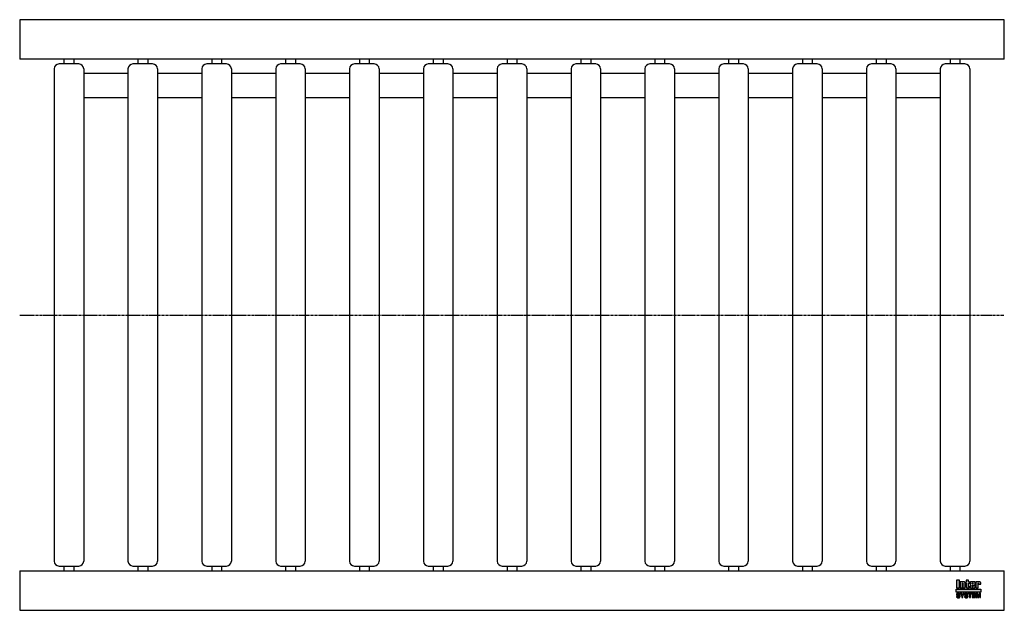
# Model space of a CAD drawing. Header units: millimetres. Extents: x 0 to 1000, y -300 to 300.
import ezdxf

# ---------------------------------------------------------------- set-up
doc = ezdxf.new("R2010")
doc.units = ezdxf.units.MM
doc.header["$LTSCALE"] = 2
doc.linetypes.add('CENTER', pattern=[2, 1.25, -0.25, 0.25, -0.25])
doc.layers.get('0').update_dxf_attribs({"linetype": 'CONTINUOUS', "lineweight": 50})
for name, color, linetype, lineweight in [('Centre Lines', 4, 'CENTER', 25), ('Frame', 1, 'CONTINUOUS', 25), ('Midi', 70, 'CONTINUOUS', 25), ('Rollers', 7, 'CONTINUOUS', 25)]:
    doc.layers.add(name, color=color, linetype=linetype, lineweight=lineweight)

# ---------------------------------------------------------------- blocks, each defined once
blk = doc.blocks.new('A$C2B92144A')
at = {"layer": 'Rollers'}
for p, q in [((25, 255), (5, 255)), ((10, 260), (10, 255)), ((20, 260), (20, 255)), ((0, 250), (0, -250)), ((30, 250), (30, -250)), ((5, -255), (25, -255)), ((10, -255), (10, -260)), ((20, -255), (20, -260))]:
    blk.add_line(p, q, dxfattribs=at)
for centre, start, end in [((5, 250), 90, 180), ((25, 250), 0, 90), ((5, -250), 180, 270), ((25, -250), 270, 0)]:
    blk.add_arc(centre, 5, start, end, dxfattribs=at)

msp = doc.modelspace()

# ---------------------------------------------------------------- hatches: boundary and pattern name
at = {"layer": 'Frame'}
h = msp.add_hatch(color=254, dxfattribs=at)
h.paths.add_polyline_path([(973.3, -272.7), (973.3, -272.6), (973.4, -272.6), (973.4, -272.5), (973.4, -272.5), (973.5, -272.5), (973.6, -272.5), (973.7, -272.5), (973.7, -272.5), (973.8, -272.5), (973.8, -272.6), (973.9, -272.6), (973.9, -272.7), (973.9, -272.8), (973.9, -272.9), (973.9, -273.5), (976.1, -273.5), (976.1, -272.8), (976.1, -272.6), (976.1, -272.4), (976.1, -272.2), (976, -272), (975.9, -271.9), (975.9, -271.7), (975.8, -271.6), (975.7, -271.5), (975.6, -271.4), (975.5, -271.3), (975.4, -271.2), (975.2, -271.1), (975.1, -271.1), (974.9, -271), (974.7, -271), (974.6, -271), (974.5, -271), (974.4, -271), (974.3, -271), (974.2, -271), (974.1, -271.1), (974, -271.1), (973.9, -271.1), (973.9, -271.1), (973.8, -271.1), (973.7, -271.2), (973.6, -271.2), (973.5, -271.2), (973.5, -271.3), (973.4, -271.3), (973.3, -271.4), (973.2, -271.4), (973.2, -271), (971, -271), (971, -277.3), (973.3, -277.3), (973.3, -272.9), (973.3, -272.8)])
h.paths.add_polyline_path([(970.4, -272.5), (970.4, -272.3), (970.4, -272.1), (970.4, -271.9), (970.4, -271.8), (970.3, -271.7), (970.3, -271.5), (970.2, -271.4), (970.1, -271.3), (970, -271.3), (969.9, -271.2), (969.8, -271.1), (969.6, -271.1), (969.5, -271.1), (969.3, -271), (969.1, -271), (968.9, -271), (966.7, -271), (966.5, -271), (966.3, -271), (966.1, -271.1), (965.9, -271.1), (965.8, -271.1), (965.7, -271.2), (965.6, -271.3), (965.5, -271.3), (965.4, -271.4), (965.3, -271.5), (965.3, -271.7), (965.2, -271.8), (965.2, -271.9), (965.2, -272.1), (965.2, -272.3), (965.2, -272.5), (965.2, -275.9), (965.2, -276.1), (965.2, -276.3), (965.2, -276.4), (965.2, -276.6), (965.3, -276.7), (965.3, -276.8), (965.4, -276.9), (965.5, -277), (965.6, -277.1), (965.7, -277.1), (965.8, -277.2), (965.9, -277.2), (966.1, -277.3), (966.3, -277.3), (966.5, -277.3), (966.7, -277.3), (968.9, -277.3), (969.1, -277.3), (969.3, -277.3), (969.5, -277.3), (969.6, -277.2), (969.8, -277.2), (969.9, -277.1), (970, -277.1), (970.1, -277), (970.2, -276.9), (970.3, -276.8), (970.3, -276.7), (970.4, -276.6), (970.4, -276.4), (970.4, -276.3), (970.4, -276.1), (970.4, -275.9), (970.4, -274.8), (968.1, -274.8), (968.1, -275.6), (968.1, -275.8), (968.1, -275.8), (968.1, -275.9), (968, -276), (968, -276), (967.9, -276.1), (967.9, -276.1), (967.8, -276.1), (967.7, -276.1), (967.7, -276.1), (967.6, -276), (967.6, -276), (967.5, -275.9), (967.5, -275.8), (967.5, -275.8), (967.5, -275.6), (967.5, -274.3), (970.4, -274.3)])
h.paths.add_polyline_path([(968.1, -273.2), (967.5, -273.2), (967.5, -272.7), (967.5, -272.6), (967.5, -272.5), (967.5, -272.4), (967.5, -272.3), (967.6, -272.3), (967.6, -272.2), (967.7, -272.2), (967.8, -272.2), (967.9, -272.2), (968, -272.2), (968, -272.3), (968.1, -272.3), (968.1, -272.4), (968.1, -272.5), (968.1, -272.6), (968.1, -272.7)], flags=16)
h.paths.add_polyline_path([(963.7, -272.3), (964.6, -272.3), (964.6, -271), (963.7, -271), (963.7, -269.3), (961.4, -269.3), (961.4, -271), (960.8, -271), (960.8, -272.3), (961.4, -272.3), (961.4, -275.9), (961.4, -276.1), (961.4, -276.2), (961.4, -276.4), (961.5, -276.5), (961.5, -276.7), (961.6, -276.8), (961.6, -276.9), (961.7, -277), (961.8, -277), (961.9, -277.1), (962, -277.2), (962.2, -277.2), (962.3, -277.2), (962.5, -277.3), (962.7, -277.3), (962.9, -277.3), (964.6, -277.3), (964.6, -276.1), (964.2, -276.1), (964.1, -276.1), (964, -276.1), (963.9, -276.1), (963.8, -276), (963.8, -276), (963.7, -275.9), (963.7, -275.9), (963.7, -275.8)])
h.paths.add_polyline_path([(960.3, -272.8), (960.3, -272.6), (960.3, -272.4), (960.3, -272.2), (960.2, -272), (960.2, -271.9), (960.1, -271.7), (960, -271.6), (959.9, -271.5), (959.8, -271.4), (959.7, -271.3), (959.5, -271.2), (959.4, -271.1), (959.3, -271.1), (959.1, -271), (958.9, -271), (958.7, -271), (958.6, -271), (958.5, -271), (958.4, -271), (958.3, -271), (958.3, -271.1), (958.2, -271.1), (958.1, -271.1), (958, -271.1), (957.9, -271.1), (957.8, -271.2), (957.7, -271.2), (957.6, -271.2), (957.6, -271.3), (957.5, -271.3), (957.4, -271.4), (957.3, -271.4), (957.3, -271), (955.1, -271), (955.1, -277.3), (957.4, -277.3), (957.4, -272.9), (957.4, -272.8), (957.4, -272.7), (957.4, -272.6), (957.5, -272.6), (957.5, -272.5), (957.5, -272.5), (957.6, -272.5), (957.7, -272.5), (957.8, -272.5), (957.8, -272.5), (957.9, -272.5), (958, -272.6), (958, -272.6), (958, -272.7), (958, -272.8), (958, -272.9), (958, -277.3), (960.3, -277.3)])
h.paths.add_polyline_path([(954.4, -269.3), (951.3, -269.3), (951.3, -277.3), (954.4, -277.3)])
msp.add_hatch(color=1, dxfattribs=at).paths.add_polyline_path([(976.2, -281.6), (976.2, -278.4), (951.2, -278.4), (951.2, -281.6)])
h = msp.add_hatch(color=7, dxfattribs=at)
h.paths.add_polyline_path([(972.8, -282.7), (971.5, -282.7), (971.5, -287.1), (972.3, -287.1), (972.3, -283.4), (972.4, -283.4), (973.2, -287.1), (974.1, -287.1), (974.9, -283.4), (975, -283.4), (975, -287.1), (975.8, -287.1), (975.8, -282.7), (974.5, -282.7), (973.7, -286.2)])
h.paths.add_polyline_path([(970.8, -282.7), (967.5, -282.7), (967.5, -287.1), (970.9, -287.1), (970.9, -286.4), (968.4, -286.4), (968.4, -285.2), (970.6, -285.2), (970.6, -284.4), (968.4, -284.4), (968.4, -283.4), (970.8, -283.4)])
h.paths.add_polyline_path([(967.1, -282.7), (963.4, -282.7), (963.4, -283.4), (964.7, -283.4), (964.7, -287.1), (965.7, -287.1), (965.7, -283.4), (967.1, -283.4)])
h.paths.add_polyline_path([(962.5, -282.9), (962.3, -282.8), (962.2, -282.7), (962, -282.6), (961.8, -282.6), (961.5, -282.6), (961.3, -282.6), (961.1, -282.6), (960.9, -282.6), (960.7, -282.6), (960.6, -282.7), (960.4, -282.7), (960.3, -282.8), (960.2, -282.8), (960, -282.9), (959.9, -283), (959.9, -283.1), (959.8, -283.2), (959.7, -283.3), (959.7, -283.5), (959.6, -283.6), (959.6, -283.8), (959.6, -283.9), (959.6, -284.1), (959.6, -284.2), (959.6, -284.4), (959.7, -284.5), (959.8, -284.6), (959.8, -284.7), (959.9, -284.8), (960, -284.9), (960.1, -285), (960.2, -285), (960.3, -285.1), (960.5, -285.1), (960.6, -285.2), (960.8, -285.2), (960.9, -285.2), (961, -285.3), (961.1, -285.3), (961.2, -285.3), (961.2, -285.3), (961.3, -285.3), (961.3, -285.3), (961.4, -285.3), (961.4, -285.3), (961.5, -285.4), (961.7, -285.4), (961.8, -285.4), (962, -285.5), (962.1, -285.5), (962.2, -285.6), (962.3, -285.7), (962.3, -285.8), (962.3, -285.9), (962.3, -286.1), (962.2, -286.2), (962.1, -286.3), (962, -286.4), (961.8, -286.4), (961.7, -286.5), (961.5, -286.5), (961.3, -286.5), (961.2, -286.5), (961, -286.5), (960.8, -286.4), (960.7, -286.3), (960.6, -286.2), (960.5, -286.1), (960.4, -286), (960.4, -285.8), (959.5, -285.8), (959.5, -286), (959.6, -286.2), (959.6, -286.3), (959.7, -286.5), (959.8, -286.6), (959.9, -286.7), (960, -286.8), (960.1, -286.9), (960.2, -287), (960.4, -287.1), (960.5, -287.1), (960.7, -287.2), (960.9, -287.2), (961.1, -287.3), (961.3, -287.3), (961.5, -287.3), (961.6, -287.3), (961.6, -287.3), (961.8, -287.3), (961.9, -287.2), (962, -287.2), (962.2, -287.2), (962.3, -287.1), (962.5, -287), (962.6, -287), (962.7, -286.9), (962.9, -286.7), (963, -286.6), (963.1, -286.4), (963.1, -286.3), (963.2, -286.1), (963.2, -285.8), (963.2, -285.7), (963.2, -285.5), (963.2, -285.4), (963.1, -285.3), (963.1, -285.2), (963, -285.1), (963, -285.1), (962.9, -285), (962.8, -284.9), (962.7, -284.8), (962.6, -284.8), (962.5, -284.7), (962.4, -284.7), (962.2, -284.7), (962.1, -284.6), (961.9, -284.6), (961.8, -284.6), (961.8, -284.5), (961.7, -284.5), (961.6, -284.5), (961.6, -284.5), (961.5, -284.5), (961.4, -284.4), (961.3, -284.4), (961.3, -284.4), (961.2, -284.4), (961.1, -284.4), (961.1, -284.4), (961, -284.4), (960.9, -284.3), (960.9, -284.3), (960.8, -284.3), (960.7, -284.3), (960.6, -284.2), (960.6, -284.2), (960.5, -284.1), (960.5, -284), (960.5, -284), (960.5, -283.9), (960.4, -283.8), (960.5, -283.7), (960.5, -283.6), (960.6, -283.5), (960.7, -283.4), (960.8, -283.4), (961, -283.4), (961.1, -283.3), (961.2, -283.3), (961.4, -283.3), (961.6, -283.4), (961.7, -283.4), (961.9, -283.5), (962, -283.5), (962.1, -283.7), (962.1, -283.8), (962.2, -284), (963.1, -284), (963.1, -283.9), (963, -283.7), (963, -283.6), (963, -283.5), (962.9, -283.4), (962.9, -283.3), (962.8, -283.2), (962.7, -283), (962.6, -282.9)])
h.paths.add_polyline_path([(959.3, -282.7), (958.3, -282.7), (957.4, -284.6), (956.4, -282.7), (955.3, -282.7), (956.9, -285.5), (956.9, -287.1), (957.8, -287.1), (957.8, -285.5)])
h.paths.add_polyline_path([(954.4, -282.9), (954.2, -282.8), (954.1, -282.7), (953.9, -282.6), (953.7, -282.6), (953.5, -282.6), (953.2, -282.6), (953, -282.6), (952.8, -282.6), (952.7, -282.6), (952.5, -282.7), (952.4, -282.7), (952.2, -282.8), (952.1, -282.8), (952, -282.9), (951.9, -283), (951.8, -283.1), (951.7, -283.2), (951.6, -283.3), (951.6, -283.5), (951.6, -283.6), (951.5, -283.8), (951.5, -283.9), (951.5, -284.1), (951.5, -284.2), (951.6, -284.4), (951.6, -284.5), (951.7, -284.6), (951.7, -284.7), (951.8, -284.8), (951.9, -284.9), (952, -285), (952.2, -285), (952.3, -285.1), (952.4, -285.1), (952.5, -285.2), (952.7, -285.2), (952.8, -285.2), (953, -285.3), (953, -285.3), (953.1, -285.3), (953.1, -285.3), (953.2, -285.3), (953.3, -285.3), (953.3, -285.3), (953.4, -285.3), (953.4, -285.4), (953.6, -285.4), (953.7, -285.4), (953.9, -285.5), (954, -285.5), (954.1, -285.6), (954.2, -285.7), (954.2, -285.8), (954.2, -285.9), (954.2, -286.1), (954.1, -286.2), (954, -286.3), (953.9, -286.4), (953.8, -286.4), (953.6, -286.5), (953.4, -286.5), (953.2, -286.5), (953.1, -286.5), (952.9, -286.5), (952.8, -286.4), (952.6, -286.3), (952.5, -286.2), (952.4, -286.1), (952.4, -286), (952.4, -285.8), (951.5, -285.8), (951.5, -286), (951.5, -286.2), (951.5, -286.3), (951.6, -286.5), (951.7, -286.6), (951.8, -286.7), (951.9, -286.8), (952, -286.9), (952.1, -287), (952.3, -287.1), (952.5, -287.1), (952.6, -287.2), (952.8, -287.2), (953, -287.3), (953.2, -287.3), (953.4, -287.3), (953.5, -287.3), (953.6, -287.3), (953.7, -287.3), (953.8, -287.2), (954, -287.2), (954.1, -287.2), (954.3, -287.1), (954.4, -287), (954.5, -287), (954.7, -286.9), (954.8, -286.7), (954.9, -286.6), (955, -286.4), (955.1, -286.3), (955.1, -286.1), (955.1, -285.8), (955.1, -285.7), (955.1, -285.5), (955.1, -285.4), (955.1, -285.3), (955, -285.2), (955, -285.1), (954.9, -285.1), (954.8, -285), (954.7, -284.9), (954.6, -284.8), (954.5, -284.8), (954.4, -284.7), (954.3, -284.7), (954.1, -284.7), (954, -284.6), (953.8, -284.6), (953.8, -284.6), (953.7, -284.5), (953.6, -284.5), (953.6, -284.5), (953.5, -284.5), (953.4, -284.5), (953.3, -284.4), (953.3, -284.4), (953.2, -284.4), (953.1, -284.4), (953.1, -284.4), (953, -284.4), (952.9, -284.4), (952.9, -284.3), (952.8, -284.3), (952.7, -284.3), (952.6, -284.3), (952.6, -284.2), (952.5, -284.2), (952.5, -284.1), (952.4, -284), (952.4, -284), (952.4, -283.9), (952.4, -283.8), (952.4, -283.7), (952.5, -283.6), (952.6, -283.5), (952.7, -283.4), (952.8, -283.4), (952.9, -283.4), (953, -283.3), (953.2, -283.3), (953.3, -283.3), (953.5, -283.4), (953.7, -283.4), (953.8, -283.5), (953.9, -283.5), (954, -283.7), (954.1, -283.8), (954.1, -284), (955, -284), (955, -283.9), (955, -283.7), (955, -283.6), (954.9, -283.5), (954.9, -283.4), (954.8, -283.3), (954.7, -283.2), (954.6, -283), (954.5, -282.9)])

# ---------------------------------------------------------------- linework, layer by layer
at = {"layer": 'Centre Lines'}
msp.add_line((0, 0), (1000, 0), dxfattribs=at)
at = {"layer": 'Frame', "color": 7, "linetype": 'Continuous'}
for p, q in [((951.3, -269.3), (951.3, -277.3)), ((954.4, -269.3), (951.3, -269.3)), ((954.4, -277.3), (954.4, -269.3)), ((963.7, -269.3), (961.4, -269.3)), ((961.4, -269.3), (961.4, -271)), ((963.7, -271), (963.7, -269.3)), ((951.3, -277.3), (954.4, -277.3)), ((955.1, -271), (955.1, -277.3)), ((957.3, -271), (955.1, -271)), ((955.1, -277.3), (957.4, -277.3)), ((957.3, -271.4), (957.3, -271)), ((957.4, -271.4), (957.3, -271.4)), ((957.5, -271.3), (957.4, -271.4)), ((957.4, -272.7), (957.4, -272.6)), ((957.4, -272.6), (957.5, -272.6)), ((957.4, -272.8), (957.4, -272.7)), ((957.4, -272.9), (957.4, -272.8)), ((957.4, -277.3), (957.4, -272.9)), ((957.6, -271.3), (957.5, -271.3)), ((957.5, -272.6), (957.5, -272.5)), ((957.5, -272.5), (957.5, -272.5)), ((957.5, -272.5), (957.6, -272.5)), ((957.7, -271.2), (957.6, -271.2)), ((957.6, -271.2), (957.6, -271.3)), ((957.6, -272.5), (957.7, -272.5)), ((957.8, -271.2), (957.7, -271.2)), ((957.7, -272.5), (957.8, -272.5)), ((957.9, -271.1), (957.8, -271.2)), ((957.8, -272.5), (957.8, -272.5)), ((957.8, -272.5), (957.9, -272.5)), ((958, -271.1), (957.9, -271.1)), ((957.9, -272.5), (958, -272.6)), ((958.1, -271.1), (958, -271.1)), ((958, -272.6), (958, -272.7)), ((958, -272.6), (958, -272.6)), ((958, -272.7), (958, -272.8)), ((958, -272.8), (958, -272.9)), ((958, -272.9), (958, -277.3)), ((958, -277.3), (960.3, -277.3)), ((958.2, -271.1), (958.1, -271.1)), ((958.3, -271.1), (958.2, -271.1)), ((958.4, -271), (958.3, -271)), ((958.3, -271), (958.3, -271.1)), ((958.5, -271), (958.4, -271)), ((958.6, -271), (958.5, -271)), ((958.7, -271), (958.6, -271)), ((958.9, -271), (958.7, -271)), ((959.1, -271), (958.9, -271)), ((959.3, -271.1), (959.1, -271)), ((959.4, -271.1), (959.3, -271.1)), ((959.5, -271.2), (959.4, -271.1)), ((959.7, -271.3), (959.5, -271.2)), ((959.8, -271.4), (959.7, -271.3)), ((959.9, -271.5), (959.8, -271.4)), ((960, -271.6), (959.9, -271.5)), ((960.1, -271.7), (960, -271.6)), ((960.2, -271.9), (960.1, -271.7)), ((960.2, -272), (960.2, -271.9)), ((960.3, -272.2), (960.2, -272)), ((960.3, -272.4), (960.3, -272.2)), ((960.3, -272.6), (960.3, -272.4)), ((960.3, -272.8), (960.3, -272.6)), ((960.3, -277.3), (960.3, -272.8)), ((961.4, -271), (960.8, -271)), ((960.8, -271), (960.8, -272.3)), ((960.8, -272.3), (961.4, -272.3)), ((961.4, -272.3), (961.4, -275.9)), ((961.4, -275.9), (961.4, -276.1)), ((961.4, -276.1), (961.4, -276.2)), ((961.4, -276.2), (961.4, -276.4)), ((961.4, -276.4), (961.5, -276.5)), ((961.5, -276.5), (961.5, -276.7)), ((961.5, -276.7), (961.6, -276.8)), ((961.6, -276.8), (961.6, -276.9)), ((961.6, -276.9), (961.7, -277)), ((961.7, -277), (961.8, -277)), ((961.8, -277), (961.9, -277.1)), ((961.9, -277.1), (962, -277.2)), ((962, -277.2), (962.2, -277.2)), ((962.2, -277.2), (962.3, -277.2)), ((962.3, -277.2), (962.5, -277.3)), ((962.5, -277.3), (962.7, -277.3)), ((962.7, -277.3), (962.9, -277.3)), ((962.9, -277.3), (964.6, -277.3)), ((964.6, -271), (963.7, -271)), ((963.7, -275.8), (963.7, -272.3)), ((963.7, -272.3), (964.6, -272.3)), ((963.7, -275.9), (963.7, -275.8)), ((963.8, -276), (963.7, -275.9)), ((963.7, -275.9), (963.7, -275.9)), ((963.9, -276.1), (963.8, -276)), ((963.8, -276), (963.8, -276)), ((964, -276.1), (963.9, -276.1)), ((964.1, -276.1), (964, -276.1)), ((964.2, -276.1), (964.1, -276.1)), ((964.6, -276.1), (964.2, -276.1)), ((964.6, -272.3), (964.6, -271)), ((964.6, -277.3), (964.6, -276.1)), ((965.3, -271.7), (965.2, -271.8)), ((965.2, -271.8), (965.2, -271.9)), ((965.2, -271.9), (965.2, -272.1)), ((965.2, -272.1), (965.2, -272.3)), ((965.2, -272.3), (965.2, -272.5)), ((965.2, -272.5), (965.2, -275.9)), ((965.2, -275.9), (965.2, -276.1)), ((965.2, -276.1), (965.2, -276.3)), ((965.2, -276.3), (965.2, -276.4)), ((965.2, -276.4), (965.2, -276.6)), ((965.2, -276.6), (965.3, -276.7)), ((965.4, -271.4), (965.3, -271.5)), ((965.3, -271.5), (965.3, -271.7)), ((965.3, -276.7), (965.3, -276.8)), ((965.3, -276.8), (965.4, -276.9)), ((965.5, -271.3), (965.4, -271.4)), ((965.4, -276.9), (965.5, -277)), ((965.6, -271.3), (965.5, -271.3)), ((965.5, -277), (965.6, -277.1)), ((965.7, -271.2), (965.6, -271.3)), ((965.6, -277.1), (965.7, -277.1)), ((965.8, -271.1), (965.7, -271.2)), ((965.7, -277.1), (965.8, -277.2)), ((965.9, -271.1), (965.8, -271.1)), ((965.8, -277.2), (965.9, -277.2)), ((966.1, -271.1), (965.9, -271.1)), ((965.9, -277.2), (966.1, -277.3)), ((966.3, -271), (966.1, -271.1)), ((966.1, -277.3), (966.3, -277.3)), ((966.5, -271), (966.3, -271)), ((966.3, -277.3), (966.5, -277.3)), ((966.7, -271), (966.5, -271)), ((966.5, -277.3), (966.7, -277.3)), ((968.9, -271), (966.7, -271)), ((966.7, -277.3), (968.9, -277.3)), ((967.5, -272.4), (967.5, -272.3)), ((967.5, -272.3), (967.6, -272.3)), ((967.5, -272.5), (967.5, -272.4)), ((967.5, -272.6), (967.5, -272.5)), ((967.5, -272.7), (967.5, -272.6)), ((967.5, -273.2), (967.5, -272.7)), ((968.1, -273.2), (967.5, -273.2)), ((967.5, -275.6), (967.5, -274.3)), ((967.5, -274.3), (970.4, -274.3)), ((967.5, -275.8), (967.5, -275.6)), ((967.5, -275.9), (967.5, -275.8)), ((967.5, -275.8), (967.5, -275.8)), ((967.6, -276), (967.5, -275.9)), ((967.6, -272.3), (967.6, -272.2)), ((967.6, -272.2), (967.7, -272.2)), ((967.7, -276.1), (967.6, -276)), ((967.6, -276), (967.6, -276)), ((967.7, -272.2), (967.8, -272.2)), ((967.8, -276.1), (967.7, -276.1)), ((967.7, -276.1), (967.7, -276.1)), ((967.8, -272.2), (967.9, -272.2)), ((967.9, -276.1), (967.8, -276.1)), ((967.9, -272.2), (968, -272.2)), ((968, -276), (967.9, -276.1)), ((967.9, -276.1), (967.9, -276.1)), ((968, -272.2), (968, -272.3)), ((968, -272.3), (968.1, -272.3)), ((968.1, -275.9), (968, -276)), ((968, -276), (968, -276)), ((968.1, -272.3), (968.1, -272.4)), ((968.1, -272.4), (968.1, -272.5)), ((968.1, -272.5), (968.1, -272.6)), ((968.1, -272.6), (968.1, -272.7)), ((968.1, -272.7), (968.1, -273.2)), ((968.1, -274.8), (968.1, -275.6)), ((970.4, -274.8), (968.1, -274.8)), ((968.1, -275.6), (968.1, -275.8)), ((968.1, -275.8), (968.1, -275.8)), ((968.1, -275.8), (968.1, -275.9)), ((969.1, -271), (968.9, -271)), ((968.9, -277.3), (969.1, -277.3)), ((969.3, -271), (969.1, -271)), ((969.1, -277.3), (969.3, -277.3)), ((969.5, -271.1), (969.3, -271)), ((969.3, -277.3), (969.5, -277.3)), ((969.6, -271.1), (969.5, -271.1)), ((969.5, -277.3), (969.6, -277.2)), ((969.8, -271.1), (969.6, -271.1)), ((969.6, -277.2), (969.8, -277.2)), ((969.9, -271.2), (969.8, -271.1)), ((969.8, -277.2), (969.9, -277.1)), ((970, -271.3), (969.9, -271.2)), ((969.9, -277.1), (970, -277.1)), ((970.1, -271.3), (970, -271.3)), ((970, -277.1), (970.1, -277)), ((970.2, -271.4), (970.1, -271.3)), ((970.1, -277), (970.2, -276.9)), ((970.3, -271.5), (970.2, -271.4)), ((970.2, -276.9), (970.3, -276.8)), ((970.3, -271.7), (970.3, -271.5)), ((970.4, -271.8), (970.3, -271.7)), ((970.3, -276.7), (970.4, -276.6)), ((970.3, -276.8), (970.3, -276.7)), ((970.4, -271.9), (970.4, -271.8)), ((970.4, -272.1), (970.4, -271.9)), ((970.4, -272.3), (970.4, -272.1)), ((970.4, -272.5), (970.4, -272.3)), ((970.4, -274.3), (970.4, -272.5)), ((970.4, -275.9), (970.4, -274.8)), ((970.4, -276.1), (970.4, -275.9)), ((970.4, -276.3), (970.4, -276.1)), ((970.4, -276.4), (970.4, -276.3)), ((970.4, -276.6), (970.4, -276.4)), ((971, -271), (971, -277.3)), ((973.2, -271), (971, -271)), ((971, -277.3), (973.3, -277.3)), ((973.2, -271.4), (973.2, -271)), ((973.3, -271.4), (973.2, -271.4)), ((973.4, -271.3), (973.3, -271.4)), ((973.3, -272.7), (973.3, -272.6)), ((973.3, -272.6), (973.4, -272.6)), ((973.3, -272.8), (973.3, -272.7)), ((973.3, -272.9), (973.3, -272.8)), ((973.3, -277.3), (973.3, -272.9)), ((973.5, -271.3), (973.4, -271.3)), ((973.4, -272.6), (973.4, -272.5)), ((973.4, -272.5), (973.4, -272.5)), ((973.4, -272.5), (973.5, -272.5)), ((973.6, -271.2), (973.5, -271.2)), ((973.5, -271.2), (973.5, -271.3)), ((973.5, -272.5), (973.6, -272.5)), ((973.7, -271.2), (973.6, -271.2)), ((973.6, -272.5), (973.7, -272.5)), ((973.8, -271.1), (973.7, -271.2)), ((973.7, -272.5), (973.7, -272.5)), ((973.7, -272.5), (973.8, -272.5)), ((973.9, -271.1), (973.8, -271.1)), ((973.8, -272.5), (973.8, -272.6)), ((973.8, -272.6), (973.9, -272.6)), ((974, -271.1), (973.9, -271.1)), ((973.9, -271.1), (973.9, -271.1)), ((973.9, -272.6), (973.9, -272.7)), ((973.9, -272.7), (973.9, -272.8)), ((973.9, -272.8), (973.9, -272.9)), ((973.9, -272.9), (973.9, -273.5)), ((973.9, -273.5), (976.1, -273.5)), ((974.1, -271.1), (974, -271.1)), ((974.2, -271), (974.1, -271.1)), ((974.3, -271), (974.2, -271)), ((974.4, -271), (974.3, -271)), ((974.5, -271), (974.4, -271)), ((974.6, -271), (974.5, -271)), ((974.7, -271), (974.6, -271)), ((974.9, -271), (974.7, -271)), ((975.1, -271.1), (974.9, -271)), ((975.2, -271.1), (975.1, -271.1)), ((975.4, -271.2), (975.2, -271.1)), ((975.5, -271.3), (975.4, -271.2)), ((975.6, -271.4), (975.5, -271.3)), ((975.7, -271.5), (975.6, -271.4)), ((975.8, -271.6), (975.7, -271.5)), ((975.9, -271.7), (975.8, -271.6)), ((975.9, -271.9), (975.9, -271.7)), ((976, -272), (975.9, -271.9)), ((976.1, -272.2), (976, -272)), ((976.1, -272.4), (976.1, -272.2)), ((976.1, -272.6), (976.1, -272.4)), ((976.1, -272.8), (976.1, -272.6)), ((976.1, -273.5), (976.1, -272.8)), ((951.6, -283.6), (951.5, -283.8)), ((951.5, -283.8), (951.5, -283.9)), ((951.5, -283.9), (951.5, -284.1)), ((951.5, -284.1), (951.5, -284.2)), ((951.5, -284.2), (951.6, -284.4)), ((951.5, -285.8), (951.5, -286)), ((952.4, -285.8), (951.5, -285.8)), ((951.5, -286), (951.5, -286.2)), ((951.5, -286.2), (951.5, -286.3)), ((951.5, -286.3), (951.6, -286.5)), ((951.7, -283.2), (951.6, -283.3)), ((951.6, -283.3), (951.6, -283.5)), ((951.6, -283.5), (951.6, -283.6)), ((951.6, -284.4), (951.6, -284.5)), ((951.6, -284.5), (951.7, -284.6)), ((951.6, -286.5), (951.7, -286.6)), ((951.8, -283.1), (951.7, -283.2)), ((951.7, -284.6), (951.7, -284.7)), ((951.7, -284.7), (951.8, -284.8)), ((951.7, -286.6), (951.8, -286.7)), ((951.9, -283), (951.8, -283.1)), ((951.8, -284.8), (951.9, -284.9)), ((951.8, -286.7), (951.9, -286.8)), ((952, -282.9), (951.9, -283)), ((951.9, -284.9), (952, -285)), ((951.9, -286.8), (952, -286.9)), ((952.1, -282.8), (952, -282.9)), ((952, -285), (952.2, -285)), ((952, -286.9), (952.1, -287)), ((952.2, -282.8), (952.1, -282.8)), ((952.1, -287), (952.3, -287.1)), ((952.4, -282.7), (952.2, -282.8)), ((952.2, -285), (952.3, -285.1)), ((952.3, -285.1), (952.4, -285.1)), ((952.3, -287.1), (952.5, -287.1)), ((952.5, -282.7), (952.4, -282.7)), ((952.4, -283.7), (952.5, -283.6)), ((952.4, -283.8), (952.4, -283.7)), ((952.4, -283.9), (952.4, -283.8)), ((952.4, -284), (952.4, -283.9)), ((952.5, -284.1), (952.4, -284)), ((952.4, -284), (952.4, -284)), ((952.4, -285.1), (952.5, -285.2)), ((952.4, -286), (952.4, -285.8)), ((952.4, -286.1), (952.4, -286)), ((952.5, -286.2), (952.4, -286.1)), ((952.7, -282.6), (952.5, -282.7)), ((952.5, -283.6), (952.6, -283.5)), ((952.5, -284.2), (952.5, -284.1)), ((952.6, -284.2), (952.5, -284.2)), ((952.5, -285.2), (952.7, -285.2)), ((952.6, -286.3), (952.5, -286.2)), ((952.5, -287.1), (952.6, -287.2)), ((952.6, -283.5), (952.7, -283.4)), ((952.6, -284.3), (952.6, -284.2)), ((952.7, -284.3), (952.6, -284.3)), ((952.8, -286.4), (952.6, -286.3)), ((952.6, -287.2), (952.8, -287.2)), ((952.8, -282.6), (952.7, -282.6)), ((952.7, -283.4), (952.8, -283.4)), ((952.8, -284.3), (952.7, -284.3)), ((952.7, -285.2), (952.8, -285.2)), ((953, -282.6), (952.8, -282.6)), ((952.8, -283.4), (952.9, -283.4)), ((952.9, -284.3), (952.8, -284.3)), ((952.8, -285.2), (953, -285.3)), ((952.9, -286.5), (952.8, -286.4)), ((952.8, -287.2), (953, -287.3)), ((952.9, -283.4), (953, -283.3)), ((952.9, -284.4), (952.9, -284.3)), ((953, -284.4), (952.9, -284.4)), ((953.1, -286.5), (952.9, -286.5)), ((953.2, -282.6), (953, -282.6)), ((953, -283.3), (953.2, -283.3)), ((953.1, -284.4), (953, -284.4)), ((953, -285.3), (953, -285.3)), ((953, -285.3), (953.1, -285.3)), ((953, -287.3), (953.2, -287.3)), ((953.2, -284.4), (953.1, -284.4)), ((953.1, -284.4), (953.1, -284.4)), ((953.1, -285.3), (953.1, -285.3)), ((953.1, -285.3), (953.2, -285.3)), ((953.2, -286.5), (953.1, -286.5)), ((953.5, -282.6), (953.2, -282.6)), ((953.2, -283.3), (953.3, -283.3)), ((953.3, -284.4), (953.2, -284.4)), ((953.2, -285.3), (953.3, -285.3)), ((953.4, -286.5), (953.2, -286.5)), ((953.2, -287.3), (953.4, -287.3)), ((953.3, -283.3), (953.5, -283.4)), ((953.4, -284.5), (953.3, -284.4)), ((953.3, -284.4), (953.3, -284.4)), ((953.3, -285.3), (953.3, -285.3)), ((953.3, -285.3), (953.4, -285.3)), ((953.5, -284.5), (953.4, -284.5)), ((953.4, -285.3), (953.4, -285.4)), ((953.4, -285.4), (953.6, -285.4)), ((953.6, -286.5), (953.4, -286.5)), ((953.4, -287.3), (953.5, -287.3)), ((953.7, -282.6), (953.5, -282.6)), ((953.5, -283.4), (953.7, -283.4)), ((953.6, -284.5), (953.5, -284.5)), ((953.5, -287.3), (953.6, -287.3)), ((953.7, -284.5), (953.6, -284.5)), ((953.6, -284.5), (953.6, -284.5)), ((953.6, -285.4), (953.7, -285.4)), ((953.8, -286.4), (953.6, -286.5)), ((953.6, -287.3), (953.7, -287.3)), ((953.9, -282.6), (953.7, -282.6)), ((953.7, -283.4), (953.8, -283.5)), ((953.8, -284.6), (953.7, -284.5)), ((953.7, -285.4), (953.9, -285.5)), ((953.7, -287.3), (953.8, -287.2)), ((953.8, -283.5), (953.9, -283.5)), ((954, -284.6), (953.8, -284.6)), ((953.8, -284.6), (953.8, -284.6)), ((953.9, -286.4), (953.8, -286.4)), ((953.8, -287.2), (954, -287.2)), ((954.1, -282.7), (953.9, -282.6)), ((953.9, -283.5), (954, -283.7)), ((953.9, -285.5), (954, -285.5)), ((954, -286.3), (953.9, -286.4)), ((954, -283.7), (954.1, -283.8)), ((954.1, -284.7), (954, -284.6)), ((954, -285.5), (954.1, -285.6)), ((954.1, -286.2), (954, -286.3)), ((954, -287.2), (954.1, -287.2)), ((954.2, -282.8), (954.1, -282.7)), ((954.1, -283.8), (954.1, -284)), ((954.1, -284), (955, -284)), ((954.3, -284.7), (954.1, -284.7)), ((954.1, -285.6), (954.2, -285.7)), ((954.2, -286.1), (954.1, -286.2)), ((954.1, -287.2), (954.3, -287.1)), ((954.4, -282.9), (954.2, -282.8)), ((954.2, -285.7), (954.2, -285.8)), ((954.2, -285.8), (954.2, -285.9)), ((954.2, -285.9), (954.2, -286.1)), ((954.4, -284.7), (954.3, -284.7)), ((954.3, -287.1), (954.4, -287)), ((954.5, -282.9), (954.4, -282.9)), ((954.5, -284.8), (954.4, -284.7)), ((954.4, -287), (954.5, -287)), ((954.6, -283), (954.5, -282.9)), ((954.6, -284.8), (954.5, -284.8)), ((954.5, -287), (954.7, -286.9)), ((954.7, -283.2), (954.6, -283)), ((954.7, -284.9), (954.6, -284.8)), ((954.8, -283.3), (954.7, -283.2)), ((954.8, -285), (954.7, -284.9)), ((954.7, -286.9), (954.8, -286.7)), ((954.9, -283.4), (954.8, -283.3)), ((954.9, -285.1), (954.8, -285)), ((954.8, -286.7), (954.9, -286.6)), ((954.9, -283.5), (954.9, -283.4)), ((955, -283.6), (954.9, -283.5)), ((955, -285.1), (954.9, -285.1)), ((954.9, -286.6), (955, -286.4)), ((955, -283.7), (955, -283.6)), ((955, -283.9), (955, -283.7)), ((955, -284), (955, -283.9)), ((955, -285.2), (955, -285.1)), ((955.1, -285.3), (955, -285.2)), ((955, -286.4), (955.1, -286.3)), ((955.1, -285.4), (955.1, -285.3)), ((955.1, -285.5), (955.1, -285.4)), ((955.1, -285.7), (955.1, -285.5)), ((955.1, -285.8), (955.1, -285.7)), ((955.1, -286.1), (955.1, -285.8)), ((955.1, -286.3), (955.1, -286.1)), ((955.3, -282.7), (956.9, -285.5)), ((956.4, -282.7), (955.3, -282.7)), ((957.4, -284.6), (956.4, -282.7)), ((956.9, -285.5), (956.9, -287.1)), ((956.9, -287.1), (957.8, -287.1)), ((958.3, -282.7), (957.4, -284.6)), ((957.8, -285.5), (959.3, -282.7)), ((957.8, -287.1), (957.8, -285.5)), ((959.3, -282.7), (958.3, -282.7)), ((959.5, -285.8), (959.5, -286)), ((960.4, -285.8), (959.5, -285.8)), ((959.5, -286), (959.6, -286.2)), ((959.7, -283.5), (959.6, -283.6)), ((959.6, -283.6), (959.6, -283.8)), ((959.6, -283.8), (959.6, -283.9)), ((959.6, -283.9), (959.6, -284.1)), ((959.6, -284.1), (959.6, -284.2)), ((959.6, -284.2), (959.6, -284.4)), ((959.6, -284.4), (959.7, -284.5)), ((959.6, -286.2), (959.6, -286.3)), ((959.6, -286.3), (959.7, -286.5)), ((959.8, -283.2), (959.7, -283.3)), ((959.7, -283.3), (959.7, -283.5)), ((959.7, -284.5), (959.8, -284.6)), ((959.7, -286.5), (959.8, -286.6)), ((959.9, -283.1), (959.8, -283.2)), ((959.8, -284.6), (959.8, -284.7)), ((959.8, -284.7), (959.9, -284.8)), ((959.8, -286.6), (959.9, -286.7)), ((960, -282.9), (959.9, -283)), ((959.9, -283), (959.9, -283.1)), ((959.9, -284.8), (960, -284.9)), ((959.9, -286.7), (960, -286.8)), ((960.2, -282.8), (960, -282.9)), ((960, -284.9), (960.1, -285)), ((960, -286.8), (960.1, -286.9)), ((960.1, -285), (960.2, -285)), ((960.1, -286.9), (960.2, -287)), ((960.3, -282.8), (960.2, -282.8)), ((960.2, -285), (960.3, -285.1)), ((960.2, -287), (960.4, -287.1)), ((960.4, -282.7), (960.3, -282.8)), ((960.3, -285.1), (960.5, -285.1)), ((960.6, -282.7), (960.4, -282.7)), ((960.4, -283.8), (960.5, -283.7)), ((960.5, -283.9), (960.4, -283.8)), ((960.4, -286), (960.4, -285.8)), ((960.5, -286.1), (960.4, -286)), ((960.4, -287.1), (960.5, -287.1)), ((960.5, -283.6), (960.6, -283.5)), ((960.5, -283.7), (960.5, -283.6)), ((960.5, -284), (960.5, -283.9)), ((960.5, -284.1), (960.5, -284)), ((960.5, -284), (960.5, -284)), ((960.6, -284.2), (960.5, -284.1)), ((960.5, -285.1), (960.6, -285.2)), ((960.6, -286.2), (960.5, -286.1)), ((960.5, -287.1), (960.7, -287.2)), ((960.7, -282.6), (960.6, -282.7)), ((960.6, -283.5), (960.7, -283.4)), ((960.7, -284.3), (960.6, -284.2)), ((960.6, -284.2), (960.6, -284.2)), ((960.6, -285.2), (960.8, -285.2)), ((960.7, -286.3), (960.6, -286.2)), ((960.9, -282.6), (960.7, -282.6)), ((960.7, -283.4), (960.8, -283.4)), ((960.8, -284.3), (960.7, -284.3)), ((960.8, -286.4), (960.7, -286.3)), ((960.7, -287.2), (960.9, -287.2)), ((960.8, -283.4), (961, -283.4)), ((960.9, -284.3), (960.8, -284.3)), ((960.8, -285.2), (960.9, -285.2)), ((961, -286.5), (960.8, -286.4)), ((961.1, -282.6), (960.9, -282.6)), ((961, -284.4), (960.9, -284.3)), ((960.9, -284.3), (960.9, -284.3)), ((960.9, -285.2), (961, -285.3)), ((960.9, -287.2), (961.1, -287.3)), ((961, -283.4), (961.1, -283.3)), ((961.1, -284.4), (961, -284.4)), ((961, -285.3), (961.1, -285.3)), ((961.2, -286.5), (961, -286.5)), ((961.3, -282.6), (961.1, -282.6)), ((961.1, -283.3), (961.2, -283.3)), ((961.2, -284.4), (961.1, -284.4)), ((961.1, -284.4), (961.1, -284.4)), ((961.1, -285.3), (961.2, -285.3)), ((961.1, -287.3), (961.3, -287.3)), ((961.2, -283.3), (961.4, -283.3)), ((961.3, -284.4), (961.2, -284.4)), ((961.2, -285.3), (961.2, -285.3)), ((961.2, -285.3), (961.3, -285.3)), ((961.3, -286.5), (961.2, -286.5)), ((961.5, -282.6), (961.3, -282.6)), ((961.3, -284.4), (961.3, -284.4)), ((961.4, -284.4), (961.3, -284.4)), ((961.3, -285.3), (961.3, -285.3)), ((961.3, -285.3), (961.4, -285.3)), ((961.5, -286.5), (961.3, -286.5)), ((961.3, -287.3), (961.5, -287.3)), ((961.4, -283.3), (961.6, -283.4)), ((961.5, -284.5), (961.4, -284.4)), ((961.4, -285.3), (961.4, -285.3)), ((961.4, -285.3), (961.5, -285.4)), ((961.8, -282.6), (961.5, -282.6)), ((961.6, -284.5), (961.5, -284.5)), ((961.5, -285.4), (961.7, -285.4)), ((961.7, -286.5), (961.5, -286.5)), ((961.5, -287.3), (961.6, -287.3)), ((961.6, -283.4), (961.7, -283.4)), ((961.7, -284.5), (961.6, -284.5)), ((961.6, -284.5), (961.6, -284.5)), ((961.6, -287.3), (961.8, -287.3)), ((961.6, -287.3), (961.6, -287.3)), ((961.7, -283.4), (961.9, -283.5)), ((961.8, -284.5), (961.7, -284.5)), ((961.7, -285.4), (961.8, -285.4)), ((961.8, -286.4), (961.7, -286.5)), ((962, -282.6), (961.8, -282.6)), ((961.8, -284.6), (961.8, -284.5)), ((961.9, -284.6), (961.8, -284.6)), ((961.8, -285.4), (962, -285.5)), ((962, -286.4), (961.8, -286.4)), ((961.8, -287.3), (961.9, -287.2)), ((961.9, -283.5), (962, -283.5)), ((962.1, -284.6), (961.9, -284.6)), ((961.9, -287.2), (962, -287.2)), ((962.2, -282.7), (962, -282.6)), ((962, -283.5), (962.1, -283.7)), ((962, -285.5), (962.1, -285.5)), ((962.1, -286.3), (962, -286.4)), ((962, -287.2), (962.2, -287.2)), ((962.1, -283.7), (962.1, -283.8)), ((962.1, -283.8), (962.2, -284)), ((962.2, -284.7), (962.1, -284.6)), ((962.1, -285.5), (962.2, -285.6)), ((962.2, -286.2), (962.1, -286.3)), ((962.3, -282.8), (962.2, -282.7)), ((962.2, -284), (963.1, -284)), ((962.4, -284.7), (962.2, -284.7)), ((962.2, -285.6), (962.3, -285.7)), ((962.3, -286.1), (962.2, -286.2)), ((962.2, -287.2), (962.3, -287.1)), ((962.5, -282.9), (962.3, -282.8)), ((962.3, -285.7), (962.3, -285.8)), ((962.3, -285.8), (962.3, -285.9)), ((962.3, -285.9), (962.3, -286.1)), ((962.3, -287.1), (962.5, -287)), ((962.5, -284.7), (962.4, -284.7)), ((962.6, -282.9), (962.5, -282.9)), ((962.6, -284.8), (962.5, -284.7)), ((962.5, -287), (962.6, -287)), ((962.7, -283), (962.6, -282.9)), ((962.7, -284.8), (962.6, -284.8)), ((962.6, -287), (962.7, -286.9)), ((962.8, -283.2), (962.7, -283)), ((962.8, -284.9), (962.7, -284.8)), ((962.7, -286.9), (962.9, -286.7)), ((962.9, -283.3), (962.8, -283.2)), ((962.9, -285), (962.8, -284.9)), ((962.9, -283.4), (962.9, -283.3)), ((963, -283.5), (962.9, -283.4)), ((963, -285.1), (962.9, -285)), ((962.9, -286.7), (963, -286.6)), ((963, -283.6), (963, -283.5)), ((963, -283.7), (963, -283.6)), ((963.1, -283.9), (963, -283.7)), ((963.1, -285.2), (963, -285.1)), ((963, -285.1), (963, -285.1)), ((963, -286.6), (963.1, -286.4)), ((963.1, -284), (963.1, -283.9)), ((963.1, -285.3), (963.1, -285.2)), ((963.2, -285.4), (963.1, -285.3)), ((963.1, -286.3), (963.2, -286.1)), ((963.1, -286.4), (963.1, -286.3)), ((963.2, -285.5), (963.2, -285.4)), ((963.2, -285.7), (963.2, -285.5)), ((963.2, -285.8), (963.2, -285.7)), ((963.2, -286.1), (963.2, -285.8)), ((967.1, -282.7), (963.4, -282.7)), ((963.4, -282.7), (963.4, -283.4)), ((963.4, -283.4), (964.7, -283.4)), ((964.7, -283.4), (964.7, -287.1)), ((964.7, -287.1), (965.7, -287.1)), ((965.7, -283.4), (967.1, -283.4)), ((965.7, -287.1), (965.7, -283.4)), ((967.1, -283.4), (967.1, -282.7)), ((967.5, -282.7), (967.5, -287.1)), ((970.8, -282.7), (967.5, -282.7)), ((967.5, -287.1), (970.9, -287.1)), ((968.4, -284.4), (968.4, -283.4)), ((968.4, -283.4), (970.8, -283.4)), ((970.6, -284.4), (968.4, -284.4)), ((968.4, -286.4), (968.4, -285.2)), ((968.4, -285.2), (970.6, -285.2)), ((970.9, -286.4), (968.4, -286.4)), ((970.6, -285.2), (970.6, -284.4)), ((970.8, -283.4), (970.8, -282.7)), ((970.9, -287.1), (970.9, -286.4)), ((971.5, -282.7), (971.5, -287.1)), ((972.8, -282.7), (971.5, -282.7)), ((971.5, -287.1), (972.3, -287.1)), ((972.3, -287.1), (972.3, -283.4)), ((972.3, -283.4), (972.4, -283.4)), ((972.4, -283.4), (973.2, -287.1)), ((973.7, -286.2), (972.8, -282.7)), ((973.2, -287.1), (974.1, -287.1)), ((974.5, -282.7), (973.7, -286.2)), ((973.7, -286.2), (973.7, -286.2)), ((974.1, -287.1), (974.9, -283.4)), ((975.8, -282.7), (974.5, -282.7)), ((974.9, -283.4), (975, -283.4)), ((975, -283.4), (975, -287.1)), ((975, -287.1), (975.8, -287.1)), ((975.8, -287.1), (975.8, -282.7))]:
    msp.add_line(p, q, dxfattribs=at)
at = {"layer": 'Frame', "color": 1, "linetype": 'Continuous'}
for p, q in [((951.2, -281.6), (951.2, -278.4)), ((951.2, -278.4), (976.2, -278.4)), ((976.2, -278.4), (976.2, -281.6)), ((976.2, -281.6), (951.2, -281.6))]:
    msp.add_line(p, q, dxfattribs=at)
at = {"layer": 'Midi'}
for p, q in [((1000, 300), (0, 300)), ((0, 300), (0, 260)), ((1000, 260), (1000, 300)), ((1000, 260), (0, 260)), ((110, 245.5), (65, 245.5)), ((185, 245.5), (140, 245.5)), ((260, 245.5), (215, 245.5)), ((335, 245.5), (290, 245.5)), ((410, 245.5), (365, 245.5)), ((485, 245.5), (440, 245.5)), ((560, 245.5), (515, 245.5)), ((635, 245.5), (590, 245.5)), ((710, 245.5), (665, 245.5)), ((785, 245.5), (740, 245.5)), ((860, 245.5), (815, 245.5)), ((935, 245.5), (890, 245.5)), ((110, 220.5), (65, 220.5)), ((185, 220.5), (140, 220.5)), ((260, 220.5), (215, 220.5)), ((335, 220.5), (290, 220.5)), ((410, 220.5), (365, 220.5)), ((485, 220.5), (440, 220.5)), ((560, 220.5), (515, 220.5)), ((635, 220.5), (590, 220.5)), ((710, 220.5), (665, 220.5)), ((785, 220.5), (740, 220.5)), ((860, 220.5), (815, 220.5)), ((935, 220.5), (890, 220.5)), ((0, -260), (1000, -260)), ((0, -260), (0, -300)), ((1000, -300), (1000, -260)), ((0, -300), (1000, -300))]:
    msp.add_line(p, q, dxfattribs=at)

# ---------------------------------------------------------------- block references
for p in [(35, 0), (110, 0), (185, 0), (260, 0), (335, 0), (410, 0), (485, 0), (560, 0), (635, 0), (710, 0), (785, 0), (860, 0), (935, 0)]:
    msp.add_blockref('A$C2B92144A', p)

doc.saveas('drawing.dxf')
